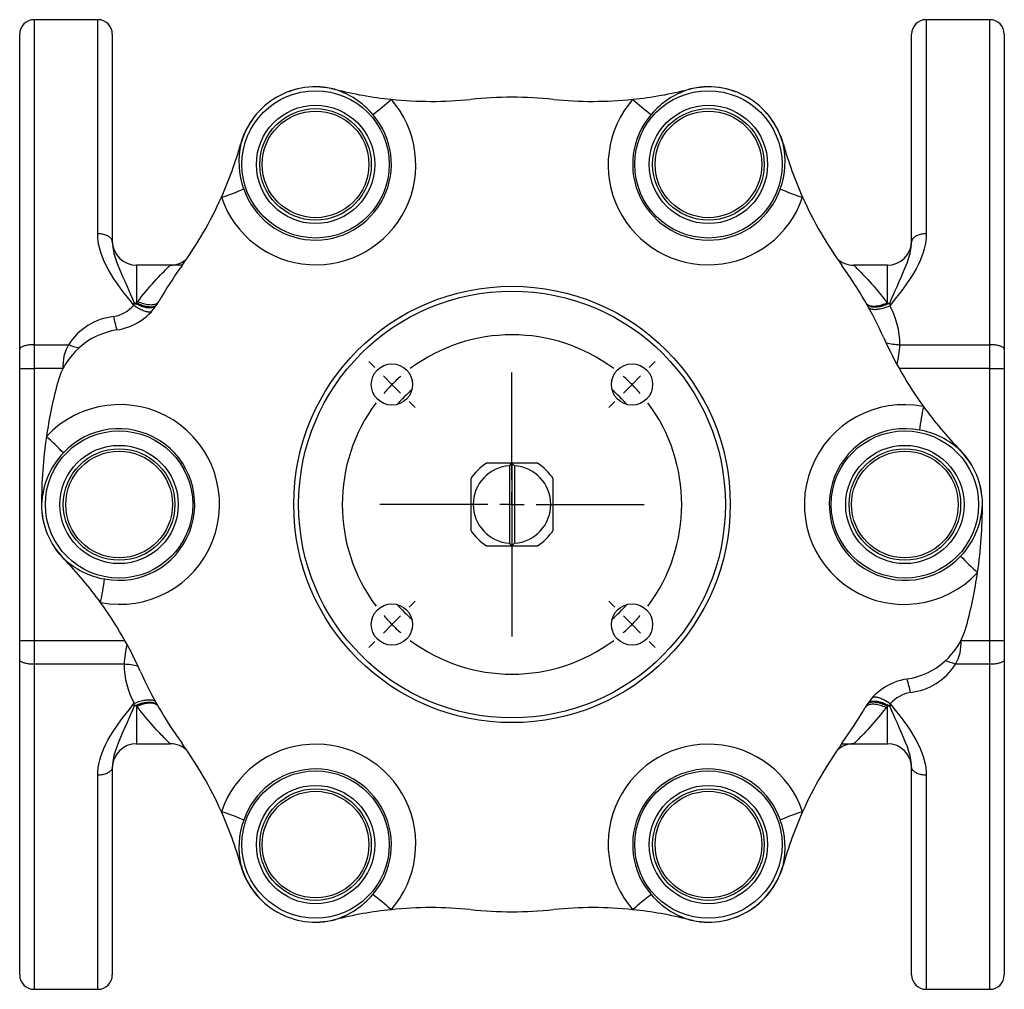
# Model space of a CAD drawing. Extents: x -163 to 351, y -6 to 546.
# Tile 1 of 4: x -163 to 40, y -6 to 194. Entities that reach past the tile are written whole.
import ezdxf

# ---------------------------------------------------------------- set-up
doc = ezdxf.new("R2010")
doc.units = 0
doc.layers.get('0').update_dxf_attribs({"linetype": 'CONTINUOUS'})
doc.layers.add('FORMAT', color=7, linetype='CONTINUOUS')

# ---------------------------------------------------------------- blocks, each defined once
blk = doc.blocks.new('SW_CENTERMARKSYMBOL_0')
at = {"layer": 'FORMAT', "color": 0}
for p, q in [((-3.54, 3.54), (-4.77, 4.77)), ((53.03, 3.54), (54.27, 4.77)), ((24.75, -19.75), (24.75, 2.5)), ((0, 0), (-1.77, 1.77)), ((0, 0), (1.77, -1.77)), ((49.5, 0), (47.73, -1.77)), ((49.5, 0), (51.27, 1.77)), ((3.54, -3.54), (4.77, -4.77)), ((45.96, -3.54), (44.72, -4.77)), ((24.75, -24.75), (24.75, -22.25)), ((19.75, -24.75), (-2.5, -24.75)), ((24.75, -24.75), (22.25, -24.75)), ((24.75, -24.75), (24.75, -27.25)), ((24.75, -24.75), (27.25, -24.75)), ((29.75, -24.75), (52, -24.75)), ((24.75, -29.75), (24.75, -52)), ((3.54, -45.96), (4.77, -44.72)), ((45.96, -45.96), (44.72, -44.72)), ((0, -49.5), (1.77, -47.73)), ((49.5, -49.5), (47.73, -47.73)), ((0, -49.5), (-1.77, -51.27)), ((49.5, -49.5), (51.27, -51.27)), ((-3.54, -53.03), (-4.77, -54.27)), ((53.03, -53.03), (54.27, -54.27))]:
    blk.add_line(p, q, dxfattribs=at)
for start, end in [(53.1851, 126.8149), (135, 139.0926), (130.9074, 135), (45, 49.0926), (40.9074, 45), (143.1851, 216.8149), (323.1851, 36.8149), (220.9074, 225), (315, 319.0926), (225, 229.0926), (310.9074, 315), (233.1851, 306.8149)]:
    blk.add_arc((24.75, -24.75), 35, start, end, dxfattribs=at)

msp = doc.modelspace()

# ---------------------------------------------------------------- linework, layer by layer
at = {"color": 7, "linetype": 'CONTINUOUS'}
for p, q in [((-147.34, 194.31), (-160.44, 194.31)), ((36.56, 194.31), (23.46, 194.31)), ((-163.44, 126.28), (-163.44, 191.31)), ((-144.34, 191.31), (-144.34, 148.47)), ((20.46, 148.47), (20.46, 191.31)), ((39.56, 191.31), (39.56, 126.28)), ((-132.42, 143.66), (-139.34, 143.66)), ((-129.92, 143.66), (-132.42, 143.66)), ((8.54, 143.66), (8.51, 143.66)), ((15.46, 143.66), (8.54, 143.66)), ((-163.44, 122.33), (-163.44, 126.28)), ((39.56, 126.28), (39.56, 122.33)), ((-163.44, 66.29), (-163.44, 122.33)), ((39.56, 122.33), (39.56, 66.29)), ((-61.94, 102.81), (-67.2, 102.81)), ((-62.44, 102.29), (-62.44, 86.32)), ((-56.67, 102.81), (-61.94, 102.81)), ((-61.94, 102.81), (-61.94, 85.81)), ((-61.44, 102.29), (-61.44, 86.32)), ((-70.44, 99.58), (-70.44, 89.04)), ((-53.44, 89.04), (-53.44, 99.58)), ((-67.2, 85.81), (-61.94, 85.81)), ((-61.94, 85.81), (-56.67, 85.81)), ((-163.44, 62.34), (-163.44, 66.29)), ((39.56, 66.29), (39.56, 62.34)), ((-163.44, -2.69), (-163.44, 62.34)), ((39.56, 62.34), (39.56, -2.69)), ((-139.34, 44.96), (-132.42, 44.96)), ((-132.42, 44.96), (-132.39, 44.96)), ((6.04, 44.96), (8.54, 44.96)), ((8.54, 44.96), (15.46, 44.96)), ((-144.34, 40.14), (-144.34, -2.69)), ((20.46, -2.69), (20.46, 40.14)), ((-160.44, -5.69), (-147.34, -5.69)), ((23.46, -5.69), (36.56, -5.69))]:
    msp.add_line(p, q, dxfattribs=at)
at = {"color": 8, "linetype": 'CONTINUOUS'}
for p, q in [((-160.44, 194.31), (-160.44, 127.27)), ((-147.34, 150.15), (-147.34, 194.31)), ((23.46, 194.31), (23.46, 150.15)), ((36.56, 127.27), (36.56, 194.31)), ((-139.34, 143.66), (-139.34, 135.87)), ((15.46, 135.85), (15.46, 143.66)), ((-139.3, 135.92), (-139.08, 136.18)), ((-139.34, 135.87), (-139.3, 135.92)), ((15.41, 135.92), (15.46, 135.85)), ((15.94, 135.86), (15.93, 135.3)), ((-160.44, 127.27), (-153.35, 127.27)), ((-160.44, 127.27), (-160.44, 122.33)), ((18.05, 127.27), (36.56, 127.27)), ((36.56, 122.33), (36.56, 127.27)), ((-163.44, 122.33), (-160.44, 122.33)), ((-160.44, 122.33), (-160.44, 66.29)), ((-154.5, 122.33), (-160.44, 122.33)), ((36.56, 122.33), (17.91, 122.33)), ((36.56, 66.29), (36.56, 122.33)), ((36.56, 122.33), (39.56, 122.33)), ((-163.44, 66.29), (-160.44, 66.29)), ((-160.44, 66.29), (-141.79, 66.29)), ((-160.44, 66.29), (-160.44, 61.35)), ((30.63, 66.29), (36.56, 66.29)), ((36.56, 66.29), (39.56, 66.29)), ((36.56, 61.35), (36.56, 66.29)), ((-141.92, 61.35), (-160.44, 61.35)), ((-160.44, 61.35), (-160.44, -5.69)), ((36.56, 61.35), (29.48, 61.35)), ((36.56, -5.69), (36.56, 61.35)), ((-139.82, 52.76), (-139.81, 53.32)), ((-139.28, 52.7), (-139.34, 52.77)), ((-139.34, 52.77), (-139.34, 44.96)), ((15.42, 52.7), (15.21, 52.44)), ((15.46, 52.74), (15.42, 52.7)), ((15.46, 44.96), (15.46, 52.74)), ((-147.34, -5.69), (-147.34, 38.47)), ((23.46, 38.47), (23.46, -5.69))]:
    msp.add_line(p, q, dxfattribs=at)
at = {"color": 7, "linetype": 'CONTINUOUS', "flags": 128}
for points in [[(-99.25, 180.14), (-98.83, 180.04), (-98.32, 179.92)], [(-24.78, 180.1), (-25.05, 180.04), (-25.55, 179.92)], [(-62.44, 102.29), (-62.42, 102.31), (-61.94, 102.81)], [(-61.94, 102.81), (-61.45, 102.31), (-61.44, 102.29)], [(-61.94, 85.81), (-62.42, 86.31), (-62.44, 86.32)], [(-61.44, 86.32), (-61.45, 86.31), (-61.94, 85.81)], [(-99.09, 8.51), (-98.83, 8.57), (-98.32, 8.7)], [(-24.62, 8.48), (-25.05, 8.57), (-25.55, 8.7)]]:
    msp.add_lwpolyline(points, dxfattribs=at)
at = {"color": 8, "linetype": 'CONTINUOUS', "flags": 128}
for points in [[(-139.92, 135.44), (-141.23, 137.07), (-141.87, 137.88), (-142.49, 138.71), (-143.28, 139.79), (-144.02, 140.88), (-144.72, 142), (-145.21, 142.86), (-145.66, 143.74), (-146.07, 144.62), (-146.43, 145.52), (-146.69, 146.27), (-146.91, 147.03), (-147.09, 147.8), (-147.23, 148.58), (-147.31, 149.37), (-147.34, 150.15)], [(-144.34, 148.47), (-144.35, 148.61), (-144.38, 148.75), (-144.43, 148.88), (-144.5, 149.02), (-144.59, 149.15), (-144.7, 149.27), (-144.83, 149.39), (-144.97, 149.5), (-145.13, 149.61), (-145.31, 149.71), (-145.49, 149.79), (-145.7, 149.88), (-145.91, 149.95), (-146.13, 150.01), (-146.36, 150.06), (-146.6, 150.1), (-146.84, 150.13), (-147.09, 150.14), (-147.34, 150.15)], [(-144.34, 148.47), (-144.32, 147.95), (-144.26, 147.42), (-144.18, 146.9), (-144, 146.09), (-143.77, 145.28), (-143.45, 144.33), (-143.08, 143.36), (-142.67, 142.38), (-142.24, 141.37), (-141.78, 140.34), (-141.31, 139.28), (-140.95, 138.45), (-140.58, 137.62), (-140.2, 136.76), (-139.83, 135.89)], [(23.46, 150.15), (23.44, 149.38), (23.36, 148.62), (23.23, 147.85), (23.05, 147.07), (22.82, 146.29), (22.56, 145.52), (22.2, 144.64), (21.8, 143.77), (21.36, 142.91), (20.88, 142.07), (20.18, 140.93), (19.42, 139.81), (18.62, 138.71), (17.97, 137.85), (17.3, 137), (15.93, 135.3)], [(15.94, 135.86), (16.32, 136.74), (16.69, 137.6), (17.07, 138.44), (17.44, 139.28), (17.9, 140.32), (18.35, 141.35), (18.78, 142.35), (19.19, 143.34), (19.57, 144.32), (19.9, 145.28), (20.12, 146.08), (20.3, 146.88), (20.39, 147.41), (20.44, 147.94), (20.46, 148.47)], [(23.46, 150.15), (23.22, 150.14), (22.97, 150.13), (22.73, 150.1), (22.49, 150.06), (22.26, 150.01), (22.04, 149.95), (21.82, 149.88), (21.62, 149.79), (21.43, 149.71), (21.26, 149.61), (21.1, 149.5), (20.95, 149.39), (20.82, 149.27), (20.72, 149.15), (20.63, 149.02), (20.55, 148.88), (20.5, 148.75), (20.47, 148.61), (20.46, 148.47)], [(-139.08, 136.18), (-138.69, 136.69), (-138.29, 137.2), (-137.89, 137.69), (-137.5, 138.17), (-137.04, 138.71), (-136.59, 139.24), (-136.15, 139.74), (-135.71, 140.23), (-135.29, 140.7), (-134.88, 141.14), (-134.4, 141.65), (-133.96, 142.11), (-133.68, 142.39), (-133.43, 142.65), (-133.2, 142.89), (-133, 143.08), (-132.84, 143.24), (-132.69, 143.38), (-132.58, 143.5), (-132.49, 143.58), (-132.44, 143.64), (-132.42, 143.66), (-132.42, 143.66)], [(8.54, 143.66), (8.54, 143.66), (8.56, 143.64), (8.61, 143.59), (8.7, 143.51), (8.81, 143.4), (8.95, 143.26), (9.12, 143.08), (9.32, 142.89), (9.55, 142.66), (9.8, 142.41), (10.07, 142.13), (10.36, 141.82), (10.68, 141.49), (11, 141.14), (11.4, 140.71), (11.82, 140.25), (12.25, 139.77), (12.7, 139.26), (13.16, 138.72), (13.62, 138.17), (14.06, 137.63), (14.51, 137.08), (14.96, 136.51), (15.41, 135.92)], [(-139.08, 136.18), (-138.79, 136.06), (-138.5, 135.95), (-138.2, 135.85), (-137.92, 135.76), (-137.64, 135.69), (-137.36, 135.63), (-137.09, 135.58), (-136.83, 135.55), (-136.58, 135.53), (-136.34, 135.52), (-136.12, 135.53), (-135.9, 135.55), (-135.7, 135.59), (-135.52, 135.64), (-135.35, 135.7), (-135.19, 135.77), (-135.05, 135.86), (-134.93, 135.96), (-134.83, 136.07), (-134.75, 136.19)], [(-139.92, 135.44), (-139.86, 135.66), (-139.83, 135.89)], [(-139.92, 135.44), (-139.67, 135.27), (-139.42, 135.1), (-139.17, 134.95), (-138.92, 134.81), (-138.68, 134.68), (-138.44, 134.56), (-138.21, 134.45), (-137.99, 134.35), (-137.77, 134.27), (-137.56, 134.2), (-137.37, 134.14), (-137.18, 134.1), (-137, 134.07), (-136.84, 134.05), (-136.68, 134.05), (-136.54, 134.06), (-136.42, 134.08), (-136.31, 134.12), (-136.21, 134.17)], [(-139.83, 135.89), (-139.54, 135.73), (-139.26, 135.6), (-138.97, 135.47), (-138.69, 135.35), (-138.41, 135.25), (-138.13, 135.16), (-137.86, 135.08), (-137.59, 135.02), (-137.34, 134.97), (-137.09, 134.94), (-136.85, 134.92), (-136.62, 134.91), (-136.4, 134.92), (-136.2, 134.94), (-136, 134.98), (-135.83, 135.03), (-135.67, 135.1), (-135.52, 135.18), (-135.39, 135.27), (-135.28, 135.38), (-135.2, 135.47)], [(-139.34, 135.87), (-139.06, 135.74), (-138.78, 135.61), (-138.5, 135.49), (-138.23, 135.39), (-137.97, 135.3), (-137.7, 135.22), (-137.45, 135.15), (-137.2, 135.1), (-136.96, 135.05), (-136.74, 135.03), (-136.52, 135.01), (-136.31, 135.01), (-136.12, 135.03), (-135.94, 135.06), (-135.78, 135.1), (-135.62, 135.15), (-135.49, 135.22), (-135.37, 135.3), (-135.27, 135.39), (-135.23, 135.44)], [(-139.3, 135.92), (-139.01, 135.78), (-138.73, 135.66), (-138.45, 135.54), (-138.18, 135.44), (-137.91, 135.35), (-137.64, 135.27), (-137.39, 135.21), (-137.14, 135.16), (-136.9, 135.12), (-136.67, 135.1), (-136.45, 135.09), (-136.24, 135.09), (-136.05, 135.11), (-135.87, 135.14), (-135.7, 135.18), (-135.55, 135.24), (-135.42, 135.31), (-135.3, 135.4), (-135.2, 135.49), (-135.11, 135.6)], [(11.06, 135.87), (11.14, 135.75), (11.23, 135.65), (11.34, 135.56), (11.47, 135.47), (11.61, 135.4), (11.77, 135.35), (11.94, 135.3), (12.13, 135.26), (12.33, 135.24), (12.54, 135.23), (12.76, 135.24), (12.99, 135.25), (13.24, 135.28), (13.49, 135.32), (13.75, 135.37), (14.01, 135.43), (14.29, 135.51), (14.56, 135.6), (14.84, 135.69), (15.12, 135.8), (15.41, 135.92)], [(11.11, 135.77), (11.2, 135.65), (11.3, 135.54), (11.42, 135.44), (11.56, 135.34), (11.71, 135.27), (11.88, 135.2), (12.06, 135.15), (12.26, 135.1), (12.47, 135.08), (12.69, 135.06), (12.92, 135.06), (13.17, 135.07), (13.42, 135.09), (13.68, 135.13), (13.95, 135.18), (14.23, 135.24), (14.51, 135.31), (14.79, 135.4), (15.08, 135.5), (15.37, 135.61), (15.65, 135.73), (15.94, 135.86)], [(11.11, 135.77), (11.19, 135.66), (11.29, 135.56), (11.4, 135.47), (11.53, 135.39), (11.67, 135.32), (11.83, 135.27), (12, 135.22), (12.19, 135.19), (12.39, 135.17), (12.6, 135.16), (12.82, 135.16), (13.05, 135.18), (13.3, 135.21), (13.55, 135.25), (13.81, 135.3), (14.07, 135.36), (14.35, 135.44), (14.62, 135.52), (14.9, 135.62), (15.18, 135.73), (15.46, 135.85)], [(11.58, 134.94), (11.67, 134.86), (11.78, 134.78), (11.91, 134.72), (12.06, 134.67), (12.22, 134.62), (12.39, 134.59), (12.58, 134.57), (12.78, 134.56), (13, 134.56), (13.23, 134.58), (13.46, 134.6), (13.71, 134.64), (13.97, 134.69), (14.24, 134.74), (14.51, 134.81), (14.79, 134.89), (15.07, 134.98), (15.35, 135.08), (15.64, 135.18), (15.93, 135.3)], [(-160.44, 127.27), (-160.68, 127.27), (-160.93, 127.26), (-161.17, 127.24), (-161.41, 127.22), (-161.64, 127.19), (-161.86, 127.15), (-162.08, 127.11), (-162.28, 127.06), (-162.47, 127.01), (-162.64, 126.95), (-162.8, 126.89), (-162.95, 126.82), (-163.08, 126.75), (-163.18, 126.68), (-163.27, 126.6), (-163.35, 126.52), (-163.4, 126.44), (-163.43, 126.36), (-163.44, 126.28)], [(39.56, 126.28), (39.55, 126.36), (39.52, 126.44), (39.47, 126.52), (39.4, 126.6), (39.31, 126.68), (39.2, 126.75), (39.07, 126.82), (38.93, 126.89), (38.77, 126.95), (38.59, 127.01), (38.41, 127.06), (38.2, 127.11), (37.99, 127.15), (37.77, 127.19), (37.54, 127.22), (37.3, 127.24), (37.06, 127.26), (36.81, 127.27), (36.56, 127.27)], [(-160.44, 61.35), (-160.68, 61.35), (-160.93, 61.36), (-161.17, 61.38), (-161.41, 61.4), (-161.64, 61.43), (-161.86, 61.47), (-162.08, 61.51), (-162.28, 61.56), (-162.47, 61.61), (-162.64, 61.67), (-162.8, 61.73), (-162.95, 61.8), (-163.08, 61.87), (-163.18, 61.94), (-163.27, 62.02), (-163.35, 62.09), (-163.4, 62.17), (-163.43, 62.25), (-163.44, 62.34)], [(39.56, 62.34), (39.55, 62.25), (39.52, 62.17), (39.47, 62.09), (39.4, 62.02), (39.31, 61.94), (39.2, 61.87), (39.07, 61.8), (38.93, 61.73), (38.77, 61.67), (38.59, 61.61), (38.41, 61.56), (38.2, 61.51), (37.99, 61.47), (37.77, 61.43), (37.54, 61.4), (37.3, 61.38), (37.06, 61.36), (36.81, 61.35), (36.56, 61.35)], [(-147.34, 38.47), (-147.31, 39.23), (-147.23, 40), (-147.1, 40.76), (-146.92, 41.55), (-146.7, 42.33), (-146.43, 43.1), (-146.08, 43.98), (-145.68, 44.84), (-145.24, 45.7), (-144.76, 46.55), (-144.05, 47.69), (-143.29, 48.81), (-142.49, 49.91), (-141.84, 50.77), (-141.17, 51.62), (-139.81, 53.32)], [(-139.82, 52.76), (-139.53, 52.89), (-139.24, 53.01), (-138.95, 53.12), (-138.67, 53.22), (-138.38, 53.3), (-138.1, 53.38), (-137.83, 53.44), (-137.56, 53.49), (-137.3, 53.52), (-137.04, 53.55), (-136.8, 53.56), (-136.57, 53.56), (-136.34, 53.54), (-136.13, 53.51), (-135.94, 53.47), (-135.75, 53.42), (-135.59, 53.35), (-135.43, 53.27), (-135.3, 53.18), (-135.18, 53.08), (-135.07, 52.97), (-134.99, 52.84)], [(-139.81, 53.32), (-139.52, 53.43), (-139.23, 53.54), (-138.94, 53.64), (-138.66, 53.73), (-138.38, 53.81), (-138.11, 53.87), (-137.84, 53.93), (-137.59, 53.98), (-137.34, 54.01), (-137.1, 54.04), (-136.87, 54.05), (-136.66, 54.05), (-136.45, 54.05), (-136.27, 54.02), (-136.09, 53.99), (-135.93, 53.95), (-135.79, 53.9), (-135.66, 53.83), (-135.55, 53.76), (-135.45, 53.67)], [(-139.34, 52.77), (-139.05, 52.89), (-138.77, 52.99), (-138.49, 53.09), (-138.22, 53.18), (-137.95, 53.25), (-137.68, 53.32), (-137.42, 53.37), (-137.17, 53.41), (-136.93, 53.44), (-136.7, 53.45), (-136.47, 53.46), (-136.26, 53.45), (-136.06, 53.43), (-135.88, 53.39), (-135.7, 53.35), (-135.54, 53.29), (-135.4, 53.22), (-135.27, 53.15), (-135.16, 53.05), (-135.07, 52.95), (-134.99, 52.84)], [(-139.28, 52.7), (-139, 52.81), (-138.72, 52.92), (-138.44, 53.02), (-138.16, 53.11), (-137.89, 53.18), (-137.62, 53.25), (-137.36, 53.3), (-137.11, 53.34), (-136.87, 53.37), (-136.63, 53.38), (-136.41, 53.38), (-136.2, 53.37), (-136, 53.35), (-135.81, 53.32), (-135.64, 53.27), (-135.49, 53.21), (-135.34, 53.14), (-135.22, 53.06), (-135.11, 52.97), (-135.01, 52.86), (-134.94, 52.75)], [(15.21, 52.44), (14.91, 52.56), (14.62, 52.67), (14.33, 52.77), (14.04, 52.85), (13.76, 52.93), (13.49, 52.99), (13.22, 53.03), (12.96, 53.07), (12.71, 53.09), (12.47, 53.09), (12.24, 53.09), (12.03, 53.06), (11.83, 53.03), (11.64, 52.98), (11.47, 52.92), (11.32, 52.84), (11.18, 52.76), (11.06, 52.66), (10.96, 52.55), (10.88, 52.42)], [(15.42, 52.7), (15.14, 52.83), (14.86, 52.96), (14.58, 53.07), (14.3, 53.17), (14.03, 53.26), (13.77, 53.34), (13.51, 53.41), (13.26, 53.46), (13.02, 53.5), (12.79, 53.52), (12.57, 53.53), (12.37, 53.53), (12.17, 53.51), (11.99, 53.48), (11.83, 53.43), (11.68, 53.38), (11.54, 53.3), (11.42, 53.22), (11.32, 53.12), (11.24, 53.02)], [(15.95, 52.73), (15.67, 52.88), (15.38, 53.02), (15.1, 53.15), (14.81, 53.26), (14.53, 53.37), (14.26, 53.46), (13.98, 53.53), (13.72, 53.6), (13.46, 53.65), (13.21, 53.68), (12.97, 53.7), (12.74, 53.71), (12.53, 53.7), (12.32, 53.67), (12.13, 53.64), (11.95, 53.59), (11.79, 53.52), (11.65, 53.44), (11.52, 53.35), (11.4, 53.24), (11.32, 53.14)], [(15.46, 52.74), (15.18, 52.88), (14.91, 53.01), (14.63, 53.12), (14.36, 53.23), (14.09, 53.32), (13.83, 53.4), (13.57, 53.47), (13.33, 53.52), (13.09, 53.56), (12.86, 53.59), (12.64, 53.6), (12.44, 53.6), (12.25, 53.59), (12.07, 53.56), (11.9, 53.52), (11.75, 53.47), (11.62, 53.4), (11.5, 53.32), (11.39, 53.23), (11.35, 53.18)], [(16.05, 53.18), (15.79, 53.35), (15.54, 53.51), (15.29, 53.67), (15.05, 53.81), (14.81, 53.94), (14.57, 54.06), (14.34, 54.17), (14.11, 54.27), (13.9, 54.35), (13.69, 54.42), (13.49, 54.48), (13.3, 54.52), (13.13, 54.55), (12.96, 54.57), (12.81, 54.57), (12.67, 54.56), (12.54, 54.53), (12.43, 54.49), (12.33, 54.44)], [(16.05, 53.18), (15.99, 52.96), (15.95, 52.73)], [(16.05, 53.18), (17.35, 51.55), (17.99, 50.73), (18.62, 49.91), (19.4, 48.83), (20.15, 47.73), (20.84, 46.62), (21.33, 45.76), (21.79, 44.88), (22.2, 44), (22.56, 43.1), (22.82, 42.35), (23.04, 41.58), (23.22, 40.82), (23.35, 40.04), (23.43, 39.25), (23.46, 38.47)], [(-139.82, 52.76), (-140.19, 51.88), (-140.57, 51.02), (-140.94, 50.17), (-141.31, 49.34), (-141.78, 48.29), (-142.23, 47.27), (-142.66, 46.27), (-143.07, 45.28), (-143.44, 44.3), (-143.77, 43.33), (-144, 42.53), (-144.18, 41.74), (-144.26, 41.21), (-144.32, 40.67), (-144.34, 40.14)], [(-132.42, 44.96), (-132.41, 44.96), (-132.44, 44.98), (-132.49, 45.03), (-132.57, 45.11), (-132.68, 45.22), (-132.83, 45.36), (-133, 45.53), (-133.2, 45.73), (-133.42, 45.96), (-133.67, 46.21), (-133.94, 46.49), (-134.24, 46.8), (-134.55, 47.12), (-134.88, 47.47), (-135.28, 47.91), (-135.69, 48.36), (-136.12, 48.85), (-136.57, 49.36), (-137.03, 49.89), (-137.5, 50.45), (-137.94, 50.99), (-138.38, 51.54), (-138.83, 52.11), (-139.28, 52.7)], [(15.21, 52.44), (14.81, 51.92), (14.41, 51.42), (14.02, 50.93), (13.62, 50.45), (13.17, 49.91), (12.72, 49.38), (12.27, 48.87), (11.84, 48.38), (11.41, 47.91), (11, 47.47), (10.53, 46.97), (10.09, 46.51), (9.81, 46.22), (9.55, 45.96), (9.32, 45.73), (9.13, 45.54), (8.96, 45.37), (8.82, 45.23), (8.7, 45.12), (8.62, 45.03), (8.56, 44.98), (8.54, 44.96), (8.54, 44.96)], [(20.46, 40.14), (20.44, 40.67), (20.39, 41.19), (20.31, 41.72), (20.13, 42.53), (19.9, 43.33), (19.57, 44.29), (19.2, 45.25), (18.8, 46.23), (18.36, 47.24), (17.91, 48.28), (17.44, 49.34), (17.07, 50.16), (16.7, 51), (16.33, 51.86), (15.95, 52.73)], [(-144.34, 40.14), (-144.35, 40.01), (-144.38, 39.87), (-144.43, 39.73), (-144.5, 39.6), (-144.59, 39.47), (-144.7, 39.35), (-144.83, 39.23), (-144.97, 39.11), (-145.13, 39.01), (-145.31, 38.91), (-145.49, 38.82), (-145.7, 38.74), (-145.91, 38.67), (-146.13, 38.61), (-146.36, 38.56), (-146.6, 38.52), (-146.84, 38.49), (-147.09, 38.47), (-147.34, 38.47)], [(23.46, 38.47), (23.22, 38.47), (22.97, 38.49), (22.73, 38.52), (22.49, 38.56), (22.26, 38.61), (22.04, 38.67), (21.82, 38.74), (21.62, 38.82), (21.43, 38.91), (21.26, 39.01), (21.1, 39.11), (20.95, 39.23), (20.82, 39.35), (20.72, 39.47), (20.63, 39.6), (20.55, 39.73), (20.5, 39.87), (20.47, 40.01), (20.46, 40.14)]]:
    msp.add_lwpolyline(points, dxfattribs=at)
at = {"color": 8, "linetype": 'CONTINUOUS'}
for centre, radius in [((-102.44, 164.46), 15.19), ((-21.44, 164.46), 15.19), ((-102.44, 164.46), 12.2), ((-21.44, 164.46), 12.2), ((-102.44, 164.46), 11.5), ((-21.44, 164.46), 11.5), ((-61.94, 94.31), 44), ((-142.94, 94.31), 15.19), ((19.06, 94.31), 15.19), ((-142.94, 94.31), 12.2), ((-142.94, 94.31), 11.5), ((19.06, 94.31), 12.2), ((19.06, 94.31), 11.5), ((-102.44, 24.16), 15.19), ((-21.44, 24.16), 15.19), ((-102.44, 24.16), 12.2), ((-102.44, 24.16), 11.5), ((-21.44, 24.16), 12.2), ((-21.44, 24.16), 11.5)]:
    msp.add_circle(centre, radius, dxfattribs=at)
at = {"color": 7, "linetype": 'CONTINUOUS'}
for centre, radius in [((-102.44, 164.46), 11), ((-21.44, 164.46), 11), ((-61.94, 94.31), 45), ((-86.69, 119.06), 4.25), ((-37.19, 119.06), 4.25), ((-142.94, 94.31), 11), ((19.06, 94.31), 11), ((-86.69, 69.56), 4.25), ((-37.19, 69.56), 4.25), ((-102.44, 24.16), 11), ((-21.44, 24.16), 11)]:
    msp.add_circle(centre, radius, dxfattribs=at)
for centre, radius, start, end in [((-160.44, 191.31), 3, 90, 180), ((-147.34, 191.31), 3, 0, 90), ((23.46, 191.31), 3, 90, 180), ((36.56, 191.31), 3, 0, 90), ((-102.44, 164.46), 16, 75.64, 119.9997), ((-78.63, 257.46), 80, 255.6396, 264.1011), ((-45.25, 257.46), 80, 275.8989, 284.3604), ((-21.44, 164.46), 16, 60.0013, 104.3591), ((-102.44, 164.46), 16, 120.0013, 164.3591), ((-78.63, 257.46), 80, 264.1013, 275.8409), ((-61.94, 94.31), 84, 84.159, 95.841), ((-45.25, 257.46), 80, 264.159, 275.8989), ((-21.44, 164.46), 16, 15.64, 59.9997), ((-194.88, 190.34), 80, 335.8989, 344.3604), ((71.01, 190.34), 80, 195.6396, 204.1011), ((-194.88, 190.34), 80, 324.159, 335.8989), ((71.01, 190.34), 80, 204.1013, 215.8409), ((-139.34, 148.66), 5, 180, 270), ((15.46, 148.66), 5, 270, 0), ((-132.41, 148.65), 4.99, 269.9087, 314.7253), ((8.54, 148.65), 4.99, 225.5163, 270.0377), ((-61.94, 94.31), 84, 144.159, 150.0909), ((-61.94, 94.31), 84, 24.159, 35.841), ((-145.15, 142.18), 12, 278.5056, 330.0899), ((-141.16, 115.47), 15, 98.5153, 165.0314), ((87.7, 161.43), 80, 204.159, 215.8989), ((-61.94, 94.31), 97, 165.0421, 171.684), ((87.7, 161.43), 80, 215.8989, 224.3604), ((-61.94, 94.31), 97, 171.684, 180), ((19.06, 94.31), 16, 0.0013, 44.3591), ((-61.94, 94.31), 10, 121.7883, 148.2117), ((-61.94, 94.31), 8, 93.5833, 266.4167), ((-61.94, 94.31), 8, 273.5833, 86.4167), ((-61.94, 94.31), 10, 31.7883, 58.2117), ((-142.94, 94.31), 16, 180.0013, 224.3591), ((-61.94, 94.31), 97, 351.684, 0), ((-61.94, 94.31), 10, 211.7883, 238.2117), ((-61.94, 94.31), 10, 301.7883, 328.2117), ((-211.57, 27.19), 80, 35.8989, 44.3604), ((-61.94, 94.31), 97, 345.0421, 351.684), ((-211.57, 27.19), 80, 24.159, 35.8989), ((17.28, 73.15), 15, 278.5153, 345.0314), ((-61.94, 94.31), 84, 204.159, 215.841), ((21.28, 46.44), 12, 98.5056, 150.0899), ((-61.94, 94.31), 84, 324.159, 330.0909), ((-139.34, 39.96), 5, 90, 180), ((-132.41, 39.97), 4.99, 45.5163, 90.0377), ((-194.88, -1.72), 80, 24.1013, 35.8409), ((71.01, -1.72), 80, 144.159, 155.8989), ((8.53, 39.97), 4.99, 89.9087, 134.7253), ((15.46, 39.96), 5, 0, 90), ((-194.88, -1.72), 80, 15.6396, 24.1011), ((71.01, -1.72), 80, 155.8989, 164.3604), ((-102.44, 24.16), 16, 195.64, 239.9997), ((-21.44, 24.16), 16, 300.0013, 344.3591), ((-102.44, 24.16), 16, 240.0013, 284.3591), ((-78.63, -68.84), 80, 95.8989, 104.3604), ((-78.63, -68.84), 80, 84.159, 95.8989), ((-61.94, 94.31), 84, 264.159, 275.841), ((-45.25, -68.84), 80, 84.1013, 95.8409), ((-45.25, -68.84), 80, 75.6396, 84.1011), ((-21.44, 24.16), 16, 255.64, 299.9997), ((-160.44, -2.69), 3, 180, 270), ((-147.34, -2.69), 3, 270, 0), ((23.46, -2.69), 3, 180, 270), ((36.56, -2.69), 3, 270, 0)]:
    msp.add_arc(centre, radius, start, end, dxfattribs=at)
at = {"color": 8, "linetype": 'CONTINUOUS'}
for centre, radius, start, end in [((-102.48, 164.48), 15.96, 75.5055, 119.9049), ((-98.62, 180.03), 0.166, 321.032, 332.0923), ((-103.32, 164.08), 16.57, 40.1514, 73.0373), ((-20.55, 164.08), 16.57, 106.9587, 139.8526), ((-25.26, 180.03), 0.166, 207.9077, 218.968), ((-21.39, 164.47), 15.97, 60.1067, 104.4828), ((-102.37, 164.34), 20.6, 198.8935, 41.1065), ((-102.43, 164.5), 15.97, 120.1067, 164.4828), ((-118.42, 212.53), 46.88, 306.3201, 312.3342), ((-21.51, 164.34), 20.6, 138.8935, 341.1065), ((-5.46, 212.53), 46.88, 227.6658, 233.6799), ((-21.44, 164.51), 15.96, 15.5055, 59.9049), ((-102.46, 164.5), 15.65, 199.0117, 40.9883), ((-21.41, 164.5), 15.65, 139.0117, 340.9883), ((-101.55, 165.04), 16.69, 167.0789, 199.7325), ((-117.84, 168.94), 0.166, 267.9077, 278.968), ((-22.21, 165.03), 16.58, 340.156, 13.0327), ((-6.04, 168.94), 0.166, 261.032, 272.0923), ((-136.08, 202.33), 46.88, 287.6658, 293.6799), ((12.21, 202.33), 46.88, 246.3201, 252.3342), ((-145.32, 140.1), 7.14, 280.007, 319.1814), ((-139.34, 146.23), 10.36, 267.2818, 270.002), ((15.46, 146.25), 10.4, 269.9981, 272.6424), ((1.6, 127.23), 16.45, 0.1351, 29.3749), ((-142.7, 120.57), 12.58, 96.2868, 147.8151), ((-124.73, 136.52), 19.66, 190.1036, 198.4319), ((-146.19, 123), 8.34, 149.2032, 184.6311), ((-148.2, 139.58), 13.34, 247.2691, 256.8352), ((18.38, 140.46), 13.19, 255.9568, 268.5439), ((-6.78, 128.83), 24.87, 346.8436, 356.4094), ((-61.94, 94.31), 31.4, 131.1079, 138.8921), ((-61.94, 94.31), 31.4, 41.1079, 48.8921), ((-142.82, 94.32), 20.6, 258.9438, 137.1257), ((18.94, 94.3), 20.6, 78.9438, 317.1257), ((68.69, 104.51), 46.88, 167.6658, 173.6799), ((-142.99, 94.31), 15.64, 258.9997, 137.0257), ((19.11, 94.31), 15.64, 78.9997, 317.0257), ((19.18, 93.36), 16.57, 46.9587, 79.8526), ((-207.33, 53.71), 73.66, 44.0989, 47.8685), ((-142.35, 93.59), 16.6, 136.691, 177.5047), ((30.64, 105.41), 0.166, 147.9077, 158.968), ((19.1, 94.28), 15.96, 0.0944, 44.4951), ((-142.98, 94.33), 15.96, 180.0944, 224.4951), ((18.48, 95.03), 16.6, 316.691, 357.5047), ((83.46, 134.91), 73.66, 224.0989, 227.8685), ((-154.52, 83.21), 0.166, 327.9077, 338.968), ((-143.05, 95.26), 16.57, 226.9587, 259.8526), ((-192.56, 84.11), 46.88, 347.6658, 353.6799), ((-61.94, 94.31), 31.4, 221.1079, 228.8921), ((-61.94, 94.31), 31.4, 311.1079, 318.8921), ((-117.1, 59.79), 24.87, 166.8436, 176.4094), ((22.31, 65.62), 8.34, 329.2032, 4.6311), ((-125.47, 61.39), 16.45, 180.1351, 209.3749), ((-142.25, 48.24), 13.11, 75.9179, 88.5835), ((18.83, 68.05), 12.58, 276.2868, 327.8151), ((24.32, 49.04), 13.34, 67.2691, 76.8352), ((0.85, 52.09), 19.66, 10.1036, 18.4319), ((21.45, 48.51), 7.14, 100.007, 139.1814), ((-139.34, 42.37), 10.4, 89.9981, 92.6424), ((15.46, 42.38), 10.36, 87.2818, 90.002), ((-102.37, 24.28), 20.6, 318.8935, 161.1065), ((-21.51, 24.28), 20.6, 18.8935, 221.1065), ((-102.46, 24.11), 15.65, 319.0117, 160.9883), ((-21.41, 24.11), 15.65, 19.0117, 220.9883), ((-136.08, -13.72), 46.88, 66.3201, 72.3342), ((12.21, -13.72), 46.88, 107.6658, 113.6799), ((-101.66, 23.58), 16.58, 160.156, 193.0327), ((-22.33, 23.58), 16.69, 347.0789, 19.7325), ((-117.84, 19.68), 0.166, 81.032, 92.0923), ((-102.43, 24.11), 15.96, 195.5055, 239.9049), ((-21.45, 24.12), 15.97, 300.1067, 344.4828), ((-6.04, 19.68), 0.166, 87.9077, 98.968), ((-103.32, 24.54), 16.57, 286.9587, 319.8526), ((-118.42, -23.92), 46.88, 47.6658, 53.6799), ((-5.46, -23.92), 46.88, 126.3201, 132.3342), ((-20.55, 24.54), 16.57, 220.1514, 253.0373), ((-102.48, 24.15), 15.97, 240.1067, 284.4828), ((-21.39, 24.14), 15.96, 255.5055, 299.9049), ((-98.62, 8.58), 0.166, 27.9077, 38.968), ((-25.26, 8.58), 0.166, 141.032, 152.0923)]:
    msp.add_arc(centre, radius, start, end, dxfattribs=at)

# ---------------------------------------------------------------- block references
at = {"layer": 'FORMAT'}
msp.add_blockref('SW_CENTERMARKSYMBOL_0', (-86.69, 119.06), dxfattribs=at)

doc.saveas('drawing.dxf')
